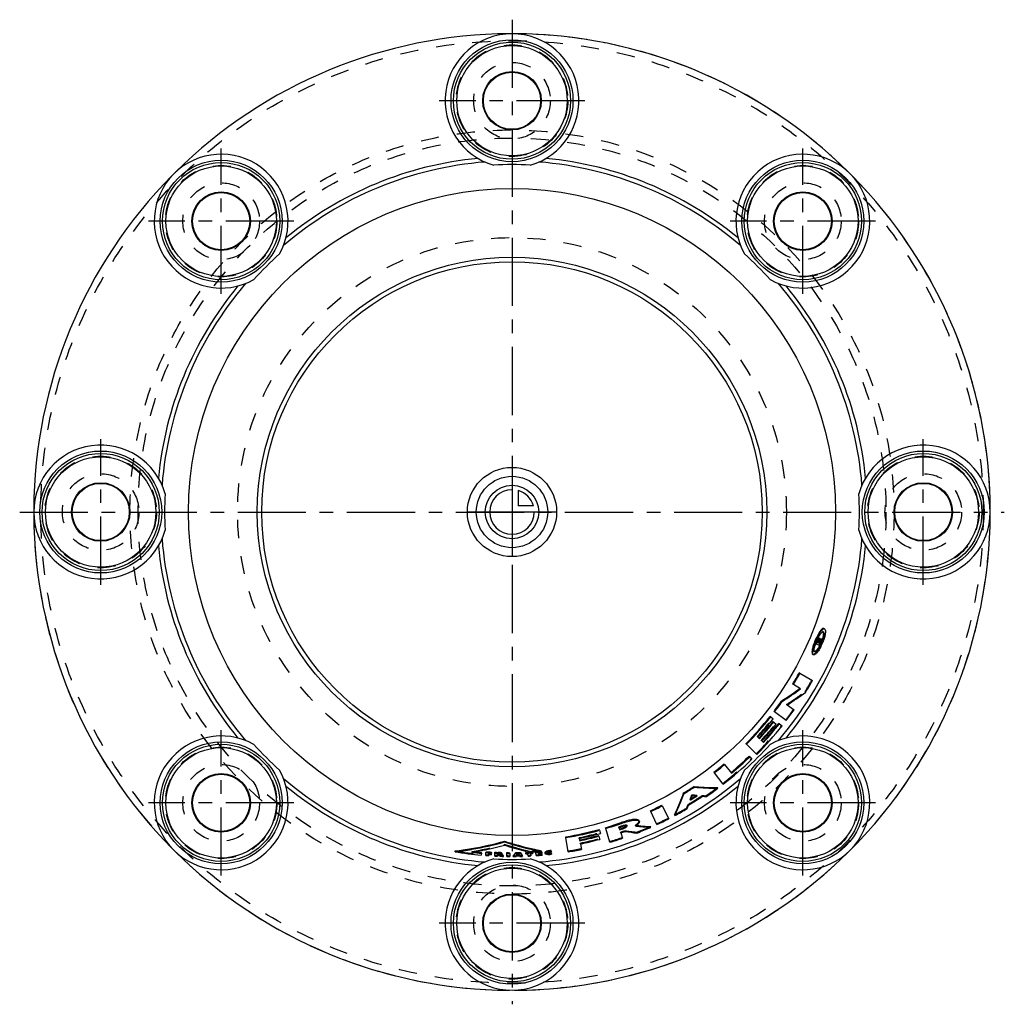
# Model space of a CAD drawing. Header units: millimetres. Extents: x 323 to 677, y 323 to 677.
import ezdxf

# ---------------------------------------------------------------- set-up
doc = ezdxf.new("R2010")
doc.units = ezdxf.units.MM
doc.header["$LTSCALE"] = 65.185185
doc.linetypes.add('CENTER', pattern=[0.6, 0.375, -0.075, 0.075, -0.075])
doc.linetypes.add('HIDDEN', pattern=[0.2, 0.1, -0.1])
for name, color, linetype in [('KOERPER', 7, 'CONTINUOUS'), ('KONST.EL_MIT_GEO', 7, 'CONTINUOUS'), ('KURVEN', 7, 'CONTINUOUS'), ('L1', 7, 'CONTINUOUS')]:
    doc.layers.add(name, color=color, linetype=linetype)

msp = doc.modelspace()

# ---------------------------------------------------------------- linework, layer by layer
at = {"layer": 'KOERPER', "color": 8, "linetype": 'HIDDEN'}
for p, q in [((611.65, 457.04), (611.38, 457.14)), ((612.06, 458.13), (611.79, 458.23)), ((609.59, 453.26), (609.32, 453.37)), ((609.74, 453.61), (609.56, 453.69)), ((610.16, 453.86), (609.71, 454.05)), ((610.13, 453.03), (609.86, 453.14)), ((610.28, 453.39), (610.1, 453.46)), ((610.34, 454.24), (610.24, 454.2)), ((610.51, 454.09), (610.24, 454.2)), ((610.46, 454.58), (610.28, 454.65)), ((610.38, 454.25), (610.34, 454.24)), ((610.51, 454.3), (610.38, 454.25)), ((611.02, 453.64), (610.75, 453.75)), ((608.12, 448.81), (607.86, 448.93)), ((608.62, 449.87), (608.36, 449.99)), ((605.33, 435.46), (605.09, 435.61)), ((598.73, 430.79), (598.49, 430.95)), ((588.14, 419.26), (587.93, 419.46)), ((589.62, 417.91), (589.41, 418.11)), ((564.05, 396.72), (563.9, 396.96)), ((564.66, 398.33), (564.5, 398.58)), ((566.38, 398.2), (566.22, 398.44)), ((568.32, 398.07), (568.16, 398.31)), ((569.7, 398.01), (569.54, 398.25)), ((562.82, 393.63), (562.67, 393.88)), ((563.34, 394.91), (563.19, 395.16)), ((538.37, 386.8), (538.28, 387.07)), ((539.02, 384.9), (538.92, 385.17)), ((539.6, 387.22), (539.5, 387.49)), ((540.55, 385.43), (540.45, 385.7)), ((544.41, 387.39), (544.31, 387.66)), ((544.71, 387.62), (544.31, 387.66)), ((544.82, 384.88), (544.71, 385.15)), ((524.12, 382.93), (524.06, 383.21)), ((485.66, 377.95), (485.69, 378.24)), ((491.61, 377.59), (491.63, 377.88)), ((497.26, 380.54), (497.27, 380.83)), ((501.26, 377.83), (501.17, 377.71)), ((503.08, 377.75), (502.99, 377.86)), ((506.56, 377.99), (506.54, 378.28)), ((509.57, 377.68), (509.55, 377.97)), ((510.69, 377.77), (510.68, 377.86)), ((512.84, 377.87), (512.82, 378.06)), ((524.53, 380.97), (524.47, 381.25)), ((491.58, 377.16), (491.6, 377.45)), ((492.56, 377.53), (492.57, 377.62)), ((494.78, 376.98), (494.79, 377.27)), ((494.79, 377.41), (494.81, 377.7)), ((495.07, 377.4), (495.08, 377.64)), ((495.12, 376.97), (495.13, 377.26)), ((495.89, 376.53), (495.9, 376.82)), ((496.01, 377.03), (496.01, 377.32)), ((496.13, 377.26), (496.01, 377.32)), ((496.17, 377.23), (496.13, 377.26)), ((496.33, 377.14), (496.17, 377.23)), ((501.44, 376.76), (501.57, 376.94)), ((501.44, 376.47), (501.44, 376.76)), ((501.57, 376.65), (501.57, 376.94)), ((501.74, 376.89), (501.74, 377.18)), ((502.06, 377.32), (502.05, 377.61)), ((502.19, 377.32), (502.19, 377.61)), ((502.5, 376.9), (502.49, 377.19)), ((502.67, 376.67), (502.66, 376.96)), ((502.66, 376.96), (502.79, 376.78)), ((502.79, 376.49), (502.79, 376.78)), ((505.71, 377.44), (505.69, 377.73)), ((506.66, 377.48), (506.65, 377.77)), ((509.61, 377.25), (509.58, 377.54)), ((510.72, 377.34), (510.71, 377.45)), ((511.92, 377.48), (511.9, 377.68)), ((512.87, 377.58), (512.85, 377.77))]:
    msp.add_line(p, q, dxfattribs=at)
at = {"layer": 'KOERPER', "color": 7, "linetype": 'Continuous'}
for p, q in [((609.1, 452.62), (608.84, 452.74)), ((609.56, 453.69), (609.29, 453.8)), ((610.1, 453.46), (609.83, 453.58)), ((610.28, 454.65), (610.01, 454.76)), ((611.33, 454.38), (611.06, 454.49)), ((603.26, 442.15), (603, 442.29)), ((600.92, 438.16), (600.67, 438.31)), ((596.92, 432.05), (596.68, 432.22)), ((594.19, 428.32), (593.96, 428.5)), ((592.77, 426.5), (592.55, 426.68)), ((593.85, 424.64), (593.63, 424.83)), ((595.91, 424.01), (595.68, 424.19)), ((584.09, 416.71), (583.89, 416.91)), ((576.17, 409.4), (575.98, 409.63)), ((585.24, 412.21), (585.04, 412.42)), ((572.57, 406.5), (572.4, 406.73)), ((561.71, 399), (561.56, 399.25)), ((565.31, 401.29), (565.15, 401.53)), ((573.83, 400.95), (573.66, 401.18)), ((549.76, 392.61), (549.63, 392.87)), ((553.91, 394.63), (553.78, 394.89)), ((539.21, 388.32), (539.11, 388.6)), ((558.4, 391.14), (558.27, 391.4)), ((531.37, 385.87), (531.3, 386.15)), ((533.59, 386.51), (533.51, 386.79)), ((539.87, 386.43), (539.77, 386.71)), ((549.73, 386.92), (549.62, 387.18)), ((497.29, 381.67), (497.29, 381.96)), ((519.34, 383.23), (519.3, 383.52)), ((531.15, 383.74), (531.07, 384.02)), ((479.58, 378.16), (479.63, 378.45)), ((489.04, 377.6), (489.07, 377.89)), ((490.67, 377.89), (490.69, 378.18)), ((492.66, 377.76), (492.67, 378.05)), ((493.85, 377.69), (493.86, 377.98)), ((495.08, 377.64), (495.09, 377.93)), ((498.18, 377.55), (498.18, 377.84)), ((499.26, 377.54), (499.26, 377.83)), ((501.26, 377.54), (501.26, 377.83)), ((503, 377.57), (502.99, 377.86)), ((504.93, 377.64), (504.92, 377.93)), ((507.41, 377.76), (507.39, 378.05)), ((508.6, 377.84), (508.58, 378.13)), ((510.47, 378.26), (510.45, 378.55)), ((510.67, 378), (510.64, 378.29)), ((511.9, 377.68), (511.87, 377.96)), ((512.85, 377.77), (512.84, 377.87)), ((514.08, 378.34), (514.04, 378.62)), ((514.17, 377.54), (514.13, 377.83)), ((492.55, 377.33), (492.56, 377.53)), ((495.07, 377.21), (495.07, 377.4)), ((496.49, 377.05), (496.33, 377.14)), ((496.96, 376.79), (496.49, 377.05)), ((496.95, 376.5), (496.96, 376.79)), ((500.55, 376.87), (500.46, 376.75)), ((500.46, 376.46), (500.46, 376.75)), ((503.59, 377.04), (503.57, 377.07)), ((503.76, 376.81), (503.59, 377.04)), ((503.77, 376.52), (503.76, 376.81)), ((510.7, 377.57), (510.69, 377.77)), ((510.74, 377.17), (510.72, 377.34))]:
    msp.add_line(p, q, dxfattribs=at)
msp.add_circle((500, 500), 116, dxfattribs=at)
for centre, radius, start, end in [((500, 647.5), 24, 285.7711, 254.2289), ((395.7, 604.3), 24, 330.7711, 299.2289), ((500, 500), 125.86, 94.369, 130.631), ((500, 500), 127.41, 95.4896, 129.5104), ((500, 500), 125.86, 49.369, 85.631), ((500, 500), 127.41, 50.4896, 84.5104), ((604.3, 604.3), 24, 240.7711, 209.2289), ((500, 500), 124.57, 86.9985, 93.0015), ((500, 500), 124.57, 131.9985, 138.0015), ((500, 500), 124.57, 41.9985, 48.0015), ((500, 500), 127.41, 140.4896, 174.5104), ((500, 500), 125.86, 139.369, 175.631), ((500, 500), 125.86, 4.369, 40.631), ((500, 500), 127.41, 5.4896, 39.5104), ((352.5, 500), 24, 15.7711, 344.2289), ((647.5, 500), 24, 195.7711, 164.2289), ((500, 500), 124.57, 176.9985, 183.0015), ((500, 500), 124.57, 356.9985, 3.0015), ((500, 500), 127.41, 185.4896, 219.5104), ((500, 500), 125.86, 184.369, 220.631), ((500, 500), 125.86, 319.369, 355.631), ((500, 500), 127.41, 320.4896, 354.5104), ((614.23, 454.65), 4.56, 138.5648, 139.3458), ((613.9, 454.95), 4.11, 137.0454, 138.5776), ((500, 500), 119.24, 336.9007, 337.0871), ((608.63, 454.08), 1.3, 337.1061, 340.1419), ((599.72, 457.73), 12.01, 330.0827, 331.9331), ((572.84, 563.84), 115.83, 288.9795, 289.2666), ((598.55, 458.35), 13.33, 335.3804, 337.1708), ((598.57, 458.34), 13.31, 337.1781, 338.9196), ((600.01, 457.88), 11.79, 342.8344, 344.195), ((500, 500), 118.07, 328.502, 330.7387), ((535.31, 527.32), 113.17, 302.8342, 306.4092), ((534.56, 528.35), 114.45, 306.4058, 306.8507), ((500, 500), 118.07, 322.7299, 324.9666), ((500, 500), 118.07, 315.2744, 321.6116), ((500, 500), 120.07, 317.5111, 321.2388), ((500, 500), 122.07, 317.5111, 321.6116), ((395.7, 395.7), 24, 60.7711, 29.2289), ((604.3, 395.7), 24, 150.7711, 119.2289), ((500, 500), 124.57, 221.9985, 228.0015), ((500, 500), 124.57, 311.9985, 318.0015), ((500, 500), 118.07, 307.8189, 310.0555), ((500, 500), 122.07, 310.0555, 314.1561), ((500, 500), 125.86, 229.369, 265.631), ((500, 500), 125.86, 274.369, 310.631), ((500, 500), 127.41, 230.4896, 264.5104), ((500, 500), 127.41, 275.4896, 309.5104), ((458.21, 437.96), 110.36, 335.5388, 339.4632), ((500, 500), 118.07, 301.4228, 303.4908), ((573.94, 512.23), 111.05, 265.4624, 269.3627), ((573.97, 514.2), 113.02, 269.3569, 269.8409), ((500, 500), 121.24, 302.0231, 302.8904), ((500, 500), 118.07, 294.858, 297.0947), ((455.78, 439.03), 113.02, 335.0726, 335.5567), ((500, 500), 118.07, 286.4892, 289.3447), ((500, 500), 118.07, 279.4065, 285.3709), ((500, 500), 120.07, 288.7259, 289.3447), ((537.76, 392.46), 6.09, 289.3486, 291.3908), ((557.11, 499.35), 112.42, 263.6661, 264.0624), ((557.2, 500.21), 113.28, 264.0638, 265.5617), ((557.27, 501.16), 114.23, 265.5605, 266.1572), ((466.1, 492.89), 115.23, 279.6645, 285.7082), ((532.47, 490.74), 114.32, 252.0821, 253.5018), ((500, 500), 120.07, 281.6431, 284.9981), ((465.56, 495.79), 118.18, 276.8357, 279.684), ((500, 500), 122.6, 263.7569, 264.8844), ((500, 500), 122.17, 265.63, 266.5619), ((500, 500), 122.17, 267.1211, 267.6989), ((494.87, 372.29), 5.64, 85.8431, 87.6986), ((500, 500), 122.17, 269.1465, 269.6536), ((533.01, 492.67), 116.33, 253.515, 258.2236), ((500, 500), 122.17, 270.5886, 271.4027), ((500, 500), 122.17, 272.3091, 273.0492), ((533.29, 493.95), 117.64, 258.2191, 258.8053), ((500, 500), 122.17, 274.9167, 274.9968), ((514.44, 371.32), 7.31, 93.1128, 96.5681), ((500, 352.5), 24, 105.7711, 74.2289), ((500, 500), 124.57, 266.9985, 273.0015), ((400.51, 451.4), 124.75, 323.3155, 323.7951), ((607.07, 453.4), 128.6, 216.0372, 216.4118), ((513.32, 381.1), 3.37, 274.2413, 276.3333), ((513.32, 381.15), 3.42, 276.2897, 280.188)]:
    msp.add_arc(centre, radius, start, end, dxfattribs=at)
at = {"layer": 'KOERPER', "color": 8, "linetype": 'HIDDEN'}
for centre, radius, start, end in [((500, 500), 118.66, 336.5279, 337.087), ((613.49, 452.03), 4.56, 155.1705, 157.083), ((500, 500), 118.85, 336.9007, 337.0871), ((613.31, 452.12), 4.35, 151.4868, 155.2211), ((500, 500), 119.44, 336.9007, 337.087), ((573.28, 563.3), 115.78, 288.4978, 288.8849), ((500, 500), 120.02, 336.5279, 336.9007), ((598.85, 458.2), 12.99, 331.9245, 333.6805), ((598.47, 458.39), 13.42, 333.6747, 335.3859), ((500, 500), 120.02, 337.335, 337.7168), ((598.46, 458.38), 13.43, 338.9163, 339.2836), ((598.52, 458.36), 13.36, 339.282, 340.6407), ((599.02, 458.19), 12.83, 340.6287, 342.83), ((500, 500), 123.25, 328.502, 330.7387), ((535.46, 527.28), 115.11, 303.1967, 307.2171), ((500, 500), 123.25, 322.7299, 324.9666), ((500, 500), 119.24, 317.5111, 321.6116), ((500, 500), 121.24, 317.5111, 321.2388), ((500, 500), 123.25, 315.2744, 321.6116), ((500, 500), 123.25, 307.8189, 314.1561), ((500, 500), 123.25, 304.3488, 306.7005), ((500, 500), 122.42, 301.0795, 303.834), ((460.18, 436.53), 111.01, 339.1169, 340.0077), ((500, 500), 121.24, 301.8063, 302.0231), ((574.36, 509.16), 111.01, 264.9059, 265.7967), ((500, 500), 121.24, 302.8904, 303.1073), ((574.49, 511.04), 112.91, 266.7885, 267.4893), ((500, 500), 123.25, 298.213, 300.5648), ((458.42, 437.22), 112.91, 337.4242, 338.125), ((500, 500), 123.25, 294.858, 297.0947), ((500, 500), 119.24, 281.6431, 285.3709), ((500, 500), 119.24, 288.7259, 289.3447), ((500, 500), 121.24, 288.7259, 289.4901), ((557.19, 497.99), 113.52, 261.5237, 263.6922), ((500, 500), 123.25, 291.2718, 293.7397), ((500, 500), 121.24, 281.6431, 284.9981), ((500, 500), 123.25, 286.4892, 288.7259), ((500, 500), 123.25, 260.4857, 264.8844), ((465.94, 493.46), 116.91, 279.727, 285.542), ((500, 500), 122.6, 263.2996, 263.7569), ((500, 500), 122.41, 266.0773, 266.5619), ((532.51, 490.8), 115.48, 252.2311, 253.649), ((532.89, 492.14), 116.87, 253.6531, 256.9682), ((500, 500), 122.17, 273.0492, 273.4684), ((500, 500), 121.9, 273.0755, 274.9167), ((500, 500), 122.41, 273.1124, 273.4684), ((500, 500), 122.17, 274.0276, 274.9167), ((500, 500), 122.41, 274.4749, 274.9968), ((500, 500), 122.6, 274.4749, 274.9968), ((500, 500), 123.25, 279.4065, 281.6431), ((500, 500), 123.25, 265.63, 266.0773), ((500, 500), 122.84, 266.0773, 266.5247), ((500, 500), 122.6, 266.0773, 266.5247), ((500, 500), 123.25, 267.1211, 267.5684), ((500, 500), 122.84, 267.5684, 267.7287), ((500, 500), 122.6, 267.5684, 267.6989), ((500, 500), 122.41, 267.5684, 267.6989), ((552.16, 476.31), 114.3, 240.0677, 240.5112), ((500, 500), 123.25, 268.0938, 268.5873), ((500, 500), 123.25, 269.1465, 269.6536), ((500, 500), 123.25, 270.2127, 270.6675), ((500, 500), 123.07, 270.729, 271.2394), ((400.94, 450.58), 124.69, 323.9372, 324.1839), ((500, 500), 122.84, 270.811, 271.1636), ((500, 500), 122.41, 270.9614, 271.0248), ((606.69, 452.55), 128.59, 215.6458, 215.8786), ((500, 500), 123.25, 271.2962, 271.7499), ((500, 500), 122.41, 272.3091, 272.6651), ((500, 500), 123.25, 272.6651, 273.1124), ((500, 500), 123.25, 274.0276, 274.9968), ((500, 500), 122.84, 274.4749, 274.9968), ((500, 500), 123.01, 274.4749, 274.9968)]:
    msp.add_arc(centre, radius, start, end, dxfattribs=at)
for points, knots in [([(607.86, 448.93), (608.05, 448.84), (608.49, 449.06), (608.92, 449.45), (609.56, 450.18), (610.32, 451.38), (611.13, 453.03), (611.75, 454.77), (612.08, 456.15), (612.16, 457.11), (612.14, 457.7), (611.99, 458.16), (611.79, 458.23)], [0, 0, 0, 0, 0.058811, 0.107457, 0.169036, 0.323012, 0.500001, 0.676982, 0.830956, 0.892536, 0.941186, 1, 1, 1, 1]), ([(608.36, 449.99), (608.21, 450.06), (608.12, 450.41), (608.13, 450.85), (608.23, 451.58), (608.52, 452.62), (609.01, 453.93), (609.61, 455.19), (610.15, 456.12), (610.6, 456.7), (610.91, 457.02), (611.23, 457.2), (611.38, 457.14)], [0, 0, 0, 0, 0.058816, 0.107162, 0.168499, 0.322412, 0.499975, 0.677569, 0.831496, 0.892844, 0.941193, 1, 1, 1, 1]), ([(609.47, 453.73), (609.51, 453.81), (609.57, 453.92), (609.65, 454.02), (609.7, 454.05), (609.71, 454.05)], [0, 0, 0, 0, 0.656302, 0.878862, 1, 1, 1, 1]), ([(609.68, 454.52), (609.67, 454.49), (609.59, 454.39), (609.53, 454.28), (609.48, 454.2)], [0, 0, 0, 0, 0.227805, 1, 1, 1, 1]), ([(610.24, 454.2), (610.26, 454.31), (610.28, 454.46), (610.24, 454.66), (610.19, 454.69)], [0, 0, 0, 0, 0.65838, 1, 1, 1, 1]), ([(544.31, 387.66), (544.52, 387.82), (544.89, 388.12), (545.38, 388.61), (545.64, 389.11), (545.55, 389.35)], [0, 0, 0, 0, 0.363131, 0.650818, 1, 1, 1, 1]), ([(539.5, 387.49), (539.86, 387.62), (540.38, 387.74), (540.93, 387.8), (541.16, 387.72), (541.18, 387.66)], [0, 0, 0, 0, 0.661483, 0.883778, 1, 1, 1, 1]), ([(541.18, 387.66), (541.2, 387.62), (541.18, 387.55), (541.15, 387.5), (541.14, 387.49)], [0, 0, 0, 0, 0.688829, 1, 1, 1, 1]), ([(512.82, 378.06), (512.82, 378.11), (513, 378.22), (513.38, 378.33), (513.79, 378.38), (514.07, 378.37)], [0, 0, 0, 0, 0.123512, 0.370191, 1, 1, 1, 1]), ([(512.86, 377.84), (512.85, 377.84), (512.85, 377.85), (512.84, 377.86), (512.84, 377.87)], [0, 0, 0, 0, 0.520212, 1, 1, 1, 1]), ([(512.87, 377.82), (512.87, 377.82), (512.86, 377.83), (512.86, 377.84), (512.86, 377.84)], [0, 0, 0, 0, 0.522639, 1, 1, 1, 1]), ([(495.47, 377.56), (495.44, 377.52), (495.29, 377.5), (495.16, 377.49), (495.08, 377.5)], [0, 0, 0, 0, 0.37593, 1, 1, 1, 1]), ([(495.09, 377.69), (495.18, 377.69), (495.29, 377.67), (495.48, 377.63), (495.48, 377.58)], [0, 0, 0, 0, 0.664939, 1, 1, 1, 1]), ([(495.48, 377.58), (495.48, 377.58), (495.48, 377.57), (495.47, 377.56), (495.47, 377.56)], [0, 0, 0, 0, 0.469455, 1, 1, 1, 1]), ([(496.01, 377.32), (496.12, 377.34), (496.27, 377.37), (496.43, 377.5), (496.43, 377.55)], [0, 0, 0, 0, 0.654899, 1, 1, 1, 1]), ([(511.89, 377.77), (511.9, 377.68), (512.21, 377.53), (512.69, 377.48), (513.4, 377.48), (513.9, 377.54), (514.16, 377.58)], [0, 0, 0, 0, 0.118839, 0.350998, 0.663304, 1, 1, 1, 1])]:
    msp.add_open_spline(points, degree=3, knots=knots, dxfattribs=at)
at = {"layer": 'KOERPER', "color": 7, "linetype": 'Continuous'}
for points, knots in [([(610.33, 457.04), (609.92, 456.44), (609.19, 455.08), (608.59, 453.67), (608.31, 452.9)], [0, 0, 0, 0, 0.471663, 1, 1, 1, 1]), ([(610.77, 457.62), (610.74, 457.58), (610.58, 457.39), (610.44, 457.19), (610.33, 457.04)], [0, 0, 0, 0, 0.230576, 1, 1, 1, 1]), ([(611.79, 458.23), (611.67, 458.28), (611.28, 458.16), (611.04, 457.91), (610.89, 457.75)], [0, 0, 0, 0, 0.381839, 1, 1, 1, 1]), ([(611.63, 455.98), (611.61, 455.88), (611.56, 455.44), (611.45, 455), (611.36, 454.67)], [0, 0, 0, 0, 0.223835, 1, 1, 1, 1]), ([(611.5, 457.05), (611.58, 456.93), (611.66, 456.56), (611.65, 456.2), (611.63, 455.98)], [0, 0, 0, 0, 0.392812, 1, 1, 1, 1]), ([(608.31, 452.9), (608.13, 452.4), (607.83, 451.48), (607.63, 450.53), (607.59, 450.1)], [0, 0, 0, 0, 0.553495, 1, 1, 1, 1]), ([(609.92, 454.75), (609.91, 454.74), (609.84, 454.7), (609.79, 454.65), (609.75, 454.6)], [0, 0, 0, 0, 0.197909, 1, 1, 1, 1]), ([(609.92, 453.9), (609.92, 453.88), (609.91, 453.79), (609.88, 453.71), (609.86, 453.64)], [0, 0, 0, 0, 0.196377, 1, 1, 1, 1]), ([(607.59, 450.1), (607.57, 449.84), (607.54, 449.44), (607.72, 449), (607.86, 448.93)], [0, 0, 0, 0, 0.628379, 1, 1, 1, 1]), ([(609.74, 451.12), (609.54, 450.83), (609.2, 450.39), (608.72, 450), (608.51, 449.97)], [0, 0, 0, 0, 0.625605, 1, 1, 1, 1]), ([(610.12, 451.74), (610.09, 451.69), (609.97, 451.48), (609.84, 451.27), (609.74, 451.12)], [0, 0, 0, 0, 0.259642, 1, 1, 1, 1]), ([(545.26, 389.62), (544.97, 389.76), (544.13, 389.8), (542.73, 389.63), (540.99, 389.21), (539.75, 388.82), (539.11, 388.6)], [0, 0, 0, 0, 0.151712, 0.383209, 0.67555, 1, 1, 1, 1]), ([(545.55, 389.35), (545.53, 389.38), (545.47, 389.49), (545.35, 389.58), (545.26, 389.62)], [0, 0, 0, 0, 0.22783, 1, 1, 1, 1]), ([(540.84, 387.21), (540.78, 387.18), (540.51, 387.01), (540.21, 386.87), (539.98, 386.78)], [0, 0, 0, 0, 0.219646, 1, 1, 1, 1]), ([(541.14, 387.49), (541.12, 387.46), (541.04, 387.36), (540.93, 387.28), (540.84, 387.21)], [0, 0, 0, 0, 0.198816, 1, 1, 1, 1]), ([(496.06, 377.79), (496, 377.81), (495.74, 377.87), (495.48, 377.9), (495.28, 377.92)], [0, 0, 0, 0, 0.220701, 1, 1, 1, 1]), ([(512.41, 378.34), (512.27, 378.29), (512.08, 378.23), (511.86, 378.04), (511.87, 377.96)], [0, 0, 0, 0, 0.653595, 1, 1, 1, 1]), ([(512.96, 378.48), (512.91, 378.47), (512.72, 378.43), (512.54, 378.39), (512.41, 378.34)], [0, 0, 0, 0, 0.267508, 1, 1, 1, 1]), ([(513.57, 377.74), (513.43, 377.73), (513.2, 377.73), (512.94, 377.77), (512.87, 377.82)], [0, 0, 0, 0, 0.615562, 1, 1, 1, 1]), ([(496.43, 377.55), (496.43, 377.6), (496.29, 377.73), (496.15, 377.76), (496.06, 377.79)], [0, 0, 0, 0, 0.345214, 1, 1, 1, 1])]:
    msp.add_open_spline(points, degree=3, knots=knots, dxfattribs=at)
at = {"layer": 'KOERPER', "color": 8, "linetype": 'HIDDEN'}
for points in [[(611.38, 457.14), (611.43, 457.12), (611.47, 457.09), (611.5, 457.05)], [(609.89, 453.97), (609.92, 453.96), (609.92, 453.93), (609.92, 453.9)], [(608.51, 449.97), (608.46, 449.96), (608.4, 449.97), (608.36, 449.99)]]:
    msp.add_open_spline(points, degree=3, dxfattribs=at)
at = {"layer": 'KOERPER', "color": 7, "linetype": 'Continuous'}
for points in [[(609.75, 454.6), (609.73, 454.57), (609.7, 454.54), (609.68, 454.52)], [(610.01, 454.76), (609.98, 454.77), (609.95, 454.76), (609.92, 454.75)], [(513.6, 378.59), (513.39, 378.56), (513.17, 378.53), (512.96, 378.48)], [(514.13, 377.83), (514.06, 377.81), (513.99, 377.8), (513.92, 377.79)]]:
    msp.add_open_spline(points, degree=3, dxfattribs=at)
at = {"layer": 'KONST.EL_MIT_GEO', "color": 2, "linetype": 'CENTER'}
for p, q in [((526.1, 647.5), (473.9, 647.5)), ((395.7, 578.2), (395.7, 630.4)), ((604.3, 578.2), (604.3, 630.4)), ((421.8, 604.3), (369.6, 604.3)), ((630.4, 604.3), (578.2, 604.3)), ((352.5, 473.9), (352.5, 526.1)), ((647.5, 473.9), (647.5, 526.1)), ((395.7, 369.6), (395.7, 421.8)), ((604.3, 369.6), (604.3, 421.8)), ((421.8, 395.7), (369.6, 395.7)), ((630.4, 395.7), (578.2, 395.7)), ((526.1, 352.5), (473.9, 352.5))]:
    msp.add_line(p, q, dxfattribs=at)
at = {"layer": 'KONST.EL_MIT_GEO', "color": 7, "linetype": 'Continuous'}
for p, q in [((610.36, 452.08), (609.1, 452.62)), ((609.59, 453.26), (609.95, 453.1)), ((610.16, 453.86), (609.98, 453.93)), ((610.13, 453.03), (610.67, 452.8)), ((610.28, 454.65), (610.46, 454.58)), ((610.32, 453.4), (610.28, 453.39)), ((610.51, 454.09), (610.69, 454.16)), ((610.69, 454.16), (610.78, 454.19)), ((610.78, 454.19), (610.83, 454.2)), ((610.83, 454.2), (610.96, 454.25)), ((603.26, 442.15), (607.77, 439.62)), ((603.45, 436.61), (600.92, 438.16)), ((598.73, 430.79), (601.15, 429.08)), ((598.31, 425.19), (594.19, 428.32)), ((592.77, 426.5), (593.69, 425.77)), ((593.85, 424.64), (594.77, 423.91)), ((595.91, 424.01), (596.83, 423.29)), ((587.77, 413.07), (584.09, 416.71)), ((588.14, 419.26), (588.76, 418.7)), ((589.62, 417.91), (590.23, 417.35)), ((585.24, 412.21), (586.06, 411.37)), ((575.75, 402.41), (572.57, 406.5)), ((576.17, 409.4), (578.75, 406.34)), ((564.66, 398.33), (564.59, 398.15)), ((565.04, 398.3), (564.66, 398.33)), ((551.93, 387.91), (549.76, 392.61)), ((553.91, 394.63), (556.27, 390.02)), ((531.37, 385.87), (531.68, 384.74)), ((535.06, 381.54), (533.59, 386.51)), ((538.37, 386.8), (538.64, 386.01)), ((539.02, 384.9), (539.66, 383)), ((520.19, 378.12), (519.34, 383.23)), ((524.12, 382.93), (524.29, 382.11)), ((531.15, 383.74), (531.45, 382.61)), ((485.49, 379.02), (485.59, 379.04)), ((490.59, 376.82), (490.67, 377.89)), ((505.1, 378.33), (505.03, 378.35)), ((505.51, 378.23), (505.1, 378.33)), ((508.68, 376.77), (508.6, 377.84)), ((510.67, 378), (510.69, 377.77)), ((514.08, 378.34), (514.11, 378.09)), ((524.53, 380.97), (524.93, 379.01)), ((489.04, 377.6), (488.98, 376.96)), ((491.58, 377.16), (491.55, 376.75)), ((491.61, 377.59), (491.59, 377.4)), ((492.55, 377.33), (492.54, 377.1)), ((492.66, 377.76), (492.64, 377.52)), ((493.8, 376.62), (493.85, 377.69)), ((494.78, 376.98), (494.76, 376.57)), ((494.79, 377.41), (494.79, 377.22)), ((495.21, 376.92), (495.12, 376.97)), ((495.55, 376.73), (495.46, 376.77)), ((496.42, 377.26), (496.43, 377.55)), ((496.43, 376.79), (496.53, 376.74)), ((498.16, 376.48), (498.18, 377.55)), ((499.26, 377.54), (499.25, 376.47)), ((500.99, 377.18), (501.17, 377.42)), ((501.17, 377.42), (501.26, 377.54)), ((501.57, 376.65), (501.44, 376.47)), ((501.78, 376.93), (501.74, 376.89)), ((501.85, 377.03), (501.78, 376.93)), ((502.06, 377.32), (502.03, 377.28)), ((502.19, 377.32), (502.06, 377.32)), ((502.21, 377.3), (502.19, 377.32)), ((502.23, 377.28), (502.21, 377.3)), ((502.3, 377.18), (502.23, 377.28)), ((502.43, 376.99), (502.3, 377.18)), ((502.5, 376.9), (502.43, 376.99)), ((502.79, 376.49), (502.67, 376.67)), ((503, 377.57), (503.08, 377.46)), ((503.34, 377.11), (503.43, 376.99)), ((504.94, 377.4), (504.93, 377.64)), ((505.74, 376.6), (505.71, 377.44)), ((506.66, 377.48), (506.71, 376.65)), ((507.41, 377.76), (507.42, 377.53)), ((509.57, 377.68), (509.59, 377.48)), ((509.61, 377.25), (509.62, 377.07)), ((510.7, 377.57), (510.72, 377.34)), ((510.74, 377.17), (510.76, 376.93)), ((511.92, 377.48), (511.9, 377.68)), ((512.85, 377.77), (512.87, 377.58)), ((514.17, 377.54), (514.2, 377.3))]:
    msp.add_line(p, q, dxfattribs=at)
at = {"layer": 'KONST.EL_MIT_GEO', "color": 8, "linetype": 'HIDDEN'}
for p, q in [((545.66, 389.08), (545.55, 389.35)), ((541.28, 387.39), (541.18, 387.66)), ((495.47, 377.29), (495.48, 377.58))]:
    msp.add_line(p, q, dxfattribs=at)
for centre, radius in [((500, 500), 169), ((500, 647.5), 20), ((500, 647.5), 13.75), ((500, 500), 137), ((500, 500), 134.11), ((395.7, 604.3), 20), ((604.3, 604.3), 20), ((395.7, 604.3), 13.75), ((604.3, 604.3), 13.75), ((500, 500), 98.41), ((352.5, 500), 20), ((647.5, 500), 20), ((352.5, 500), 13.75), ((647.5, 500), 13.75), ((395.7, 395.7), 20), ((604.3, 395.7), 20), ((395.7, 395.7), 13.75), ((604.3, 395.7), 13.75), ((500, 352.5), 20), ((500, 352.5), 13.75)]:
    msp.add_circle(centre, radius, dxfattribs=at)
at = {"layer": 'KONST.EL_MIT_GEO', "color": 7, "linetype": 'Continuous'}
for centre, radius in [((500, 647.5), 21.87), ((500, 647.5), 21), ((500, 647.5), 19.8), ((500, 647.5), 10.5), ((500, 647.5), 10.25), ((395.7, 604.3), 21.87), ((395.7, 604.3), 21), ((604.3, 604.3), 21.87), ((604.3, 604.3), 21), ((395.7, 604.3), 19.8), ((604.3, 604.3), 19.8), ((395.7, 604.3), 10.5), ((395.7, 604.3), 10.25), ((604.3, 604.3), 10.5), ((604.3, 604.3), 10.25), ((500, 500), 91.35), ((500, 500), 89.75), ((352.5, 500), 21.87), ((352.5, 500), 21), ((352.5, 500), 19.8), ((647.5, 500), 21.87), ((647.5, 500), 21), ((647.5, 500), 19.8), ((352.5, 500), 10.5), ((352.5, 500), 10.25), ((647.5, 500), 10.5), ((647.5, 500), 10.25), ((395.7, 395.7), 21.87), ((395.7, 395.7), 21), ((604.3, 395.7), 21.87), ((604.3, 395.7), 21), ((395.7, 395.7), 19.8), ((604.3, 395.7), 19.8), ((395.7, 395.7), 10.5), ((604.3, 395.7), 10.5), ((395.7, 395.7), 10.25), ((604.3, 395.7), 10.25), ((500, 352.5), 21.87), ((500, 352.5), 21), ((500, 352.5), 19.8), ((500, 352.5), 10.5), ((500, 352.5), 10.25)]:
    msp.add_circle(centre, radius, dxfattribs=at)
at = {"layer": 'KONST.EL_MIT_GEO', "color": 8, "linetype": 'HIDDEN'}
for start, end in [(179.6829, 90.3177), (134.6829, 135.3177)]:
    msp.add_arc((500, 500), 171.5, start, end, dxfattribs=at)
at = {"layer": 'KONST.EL_MIT_GEO', "color": 7, "linetype": 'Continuous'}
for centre, radius, start, end in [((500, 500), 171.5, 90.3177, 134.6829), ((500, 500), 171.5, 45.3176, 89.6829), ((500, 500), 171.5, 135.3177, 179.6829), ((500, 500), 171.5, 0.3176, 44.6829), ((500, 500), 171.5, 180.3176, 224.6829), ((500, 500), 171.5, 315.3177, 359.6829), ((614.53, 454.53), 4.59, 138.6224, 139.4199), ((630.3, 444.93), 23.1, 157.0647, 159.7), ((623.85, 447.6), 15.82, 159.3185, 161.1233), ((630.62, 444.79), 23.45, 155.7984, 157.0789), ((624.86, 447.22), 16.9, 157.8241, 159.3246), ((500, 500), 118.95, 336.5279, 337.087), ((625.26, 447.06), 17.33, 156.348, 157.8303), ((629.8, 445.17), 22.55, 154.0774, 155.8079), ((625.09, 447.13), 17.15, 155.7449, 156.3487), ((624.71, 447.31), 16.73, 154.85, 155.7468), ((623.97, 447.66), 15.91, 153.2676, 154.8566), ((613.7, 451.94), 4.5, 152.1737, 157.1201), ((500, 500), 119.14, 336.9006, 337.087), ((623.24, 448.02), 15.1, 152.8184, 153.2593), ((622.47, 448.42), 14.23, 151.5407, 152.8276), ((500, 500), 119.53, 336.9006, 337.087), ((608.89, 453.97), 1.31, 337.1057, 342.8846), ((500, 500), 119.73, 336.9006, 337.087), ((573.38, 563.26), 115.91, 288.5851, 288.7844), ((500, 500), 120.31, 336.5279, 336.9006), ((608.63, 454.46), 1.91, 348.9851, 351.6203), ((599.37, 457.95), 12.71, 331.3048, 334.2705), ((573.31, 563.45), 116.11, 288.7844, 288.9534), ((598.61, 458.31), 13.54, 334.2567, 336.1576), ((595.57, 459.59), 17.14, 333.5199, 335.3235), ((572.89, 563.93), 116.1, 289.144, 289.3352), ((598.3, 458.45), 13.88, 336.1499, 338.0283), ((500, 500), 120.31, 337.335, 337.7168), ((595.3, 459.72), 17.44, 335.3177, 338.8606), ((598.92, 458.21), 13.22, 337.9974, 341.8879), ((595.58, 459.62), 17.14, 338.8547, 340.6583), ((606.76, 451.68), 3.36, 310.9552, 313.2613), ((606.38, 452.09), 3.92, 313.2443, 314.8653), ((602.53, 455.38), 8.99, 322.5021, 325.1678), ((600.25, 457.47), 11.71, 330.1468, 331.2883), ((596.04, 459.36), 16.62, 333.0139, 333.5149), ((500, 500), 118.36, 328.502, 330.7386), ((500, 500), 123.54, 328.502, 330.7386), ((535.49, 527.09), 113.16, 302.877, 306.9108), ((535.17, 527.71), 115.91, 303.2528, 307.2538), ((500, 500), 118.36, 322.7299, 324.9666), ((500, 500), 123.54, 322.7299, 324.9666), ((500, 500), 118.36, 315.2744, 321.6116), ((500, 500), 119.53, 317.511, 321.6116), ((500, 500), 120.36, 317.511, 321.2388), ((500, 500), 121.53, 317.511, 321.2388), ((500, 500), 122.36, 317.511, 321.6116), ((500, 500), 123.54, 315.2744, 321.6116), ((500, 500), 123.54, 307.8189, 314.1561), ((500, 500), 122.36, 310.0555, 314.1561), ((500, 500), 118.36, 307.8189, 310.0555), ((457.25, 438.3), 111.6, 335.0007, 339.3782), ((500, 500), 118.36, 301.4228, 303.4908), ((573.97, 511.79), 110.83, 265.5201, 269.928), ((500, 500), 123.54, 304.3488, 306.7005), ((500, 500), 122.71, 301.0795, 303.834), ((500, 500), 121.53, 301.8063, 303.1073), ((460.09, 436.52), 111.33, 339.0511, 339.8421), ((574.42, 509.28), 111.38, 265.1704, 265.8623), ((574.53, 511.07), 113.17, 266.8537, 267.5539), ((500, 500), 118.36, 294.858, 297.0947), ((500, 500), 123.54, 298.213, 300.5648), ((458.37, 437.19), 113.17, 337.3596, 338.0599), ((500, 500), 123.54, 294.858, 297.0947), ((500, 500), 118.36, 279.4065, 285.3709), ((500, 500), 118.36, 286.4892, 289.3447), ((500, 500), 119.53, 288.7259, 289.3447), ((500, 500), 120.36, 288.7259, 289.3447), ((500, 500), 121.53, 288.7259, 289.4901), ((541.8, 380.95), 6.64, 105.0348, 109.3758), ((557.21, 498.01), 113.81, 261.5803, 263.7473), ((539.51, 394.15), 8.35, 305.9571, 306.4995), ((557.23, 500.24), 113.58, 263.5226, 266.2168), ((500, 500), 123.54, 291.2718, 293.7397), ((465.96, 493.45), 116.09, 279.733, 285.6542), ((532.68, 491.4), 115.29, 252.1239, 256.6247), ((500, 500), 119.53, 281.6431, 285.3709), ((500, 500), 120.36, 281.6431, 284.9981), ((500, 500), 121.53, 281.6431, 284.9981), ((500, 500), 123.54, 286.4892, 288.7259), ((500, 500), 171.5, 225.3176, 269.6829), ((465.55, 495.79), 118.47, 276.7993, 279.6863), ((500, 500), 123.54, 260.4857, 264.8845), ((465.71, 494.71), 118.45, 279.6973, 280.341), ((500, 500), 122.89, 263.2996, 264.8845), ((465.78, 494.34), 118.08, 280.341, 280.9855), ((465.85, 493.96), 117.69, 280.9855, 281.6311), ((466.18, 492.45), 116.15, 281.6217, 285.5219), ((500, 500), 122.46, 265.63, 266.562), ((532.72, 491.47), 116.46, 252.2741, 255.9582), ((500, 500), 171.5, 270.3177, 314.6829), ((533, 492.56), 117.59, 255.953, 256.2362), ((533.09, 492.91), 117.95, 256.477, 257.0004), ((533.15, 493.3), 117.25, 256.6131, 258.1004), ((500, 500), 122.19, 273.0755, 274.9167), ((500, 500), 122.46, 274.0276, 274.9968), ((533.29, 493.92), 117.88, 258.0997, 258.8416), ((513.37, 375.32), 2.89, 108.3172, 110.2747), ((514.51, 370.62), 7.72, 94.2549, 98.3009), ((514.44, 371.47), 6.87, 93.0721, 94.2342), ((514.03, 375.85), 2.23, 88.0757, 89.8639), ((500, 500), 123.54, 279.4065, 281.6431), ((500, 500), 123.54, 265.63, 266.0773), ((500, 500), 123.13, 266.0773, 266.5247), ((500, 500), 122.89, 266.0773, 266.5247), ((500, 500), 122.7, 266.0773, 266.562), ((500, 500), 123.54, 267.1211, 267.5685), ((500, 500), 122.46, 267.1211, 267.6989), ((500, 500), 123.13, 267.5685, 267.7287), ((500, 500), 122.7, 267.5685, 267.6989), ((500, 500), 122.89, 267.5685, 267.6989), ((494.86, 372.01), 5.63, 85.2755, 87.6991), ((552.16, 476.25), 114.5, 240.1724, 240.3201), ((494.89, 372.34), 5.3, 82.946, 85.298), ((552.26, 476.43), 114.7, 240.3694, 240.5663), ((500, 500), 123.54, 268.0938, 268.5874), ((495.67, 378.71), 1.71, 281.3569, 284.2616), ((552.31, 476.62), 114.4, 240.5158, 240.7578), ((495.75, 378.39), 1.39, 284.27, 286.9189), ((552.45, 476.86), 114.68, 240.8182, 241.0599), ((500, 500), 123.54, 269.1465, 269.6536), ((500, 500), 122.46, 269.1465, 269.6536), ((400.35, 451.4), 125.05, 323.1824, 323.593), ((500, 500), 123.54, 270.2127, 270.6675), ((500, 500), 122.46, 270.5886, 271.4027), ((500, 500), 123.36, 270.729, 271.2394), ((500, 500), 123.13, 270.8111, 271.1637), ((400.91, 450.49), 124.84, 323.9546, 324.0936), ((500, 500), 123.54, 271.2962, 271.7499), ((607.05, 453.27), 128.67, 216.1006, 216.2945), ((607.32, 453.47), 129, 216.3592, 216.6174), ((500, 500), 122.46, 272.3091, 273.4684), ((500, 500), 122.7, 272.3091, 272.6651), ((500, 500), 123.54, 272.6651, 273.1124), ((500, 500), 122.7, 273.1124, 273.4684), ((500, 500), 123.54, 274.0276, 274.9968), ((500, 500), 122.7, 274.4749, 274.9968), ((500, 500), 122.89, 274.4749, 274.9968), ((500, 500), 123.13, 274.4749, 274.9968), ((500, 500), 123.3, 274.4749, 274.9968), ((513.03, 382.6), 5.41, 268.2898, 270.8823), ((513.01, 383.93), 6.74, 270.9007, 275.4227), ((513, 384.13), 6.94, 275.3346, 278.7875), ((513.1, 383.48), 6.28, 278.8036, 280.0971)]:
    msp.add_arc(centre, radius, start, end, dxfattribs=at)
for points, knots in [([(609.52, 455.02), (609.59, 455.17), (609.86, 455.7), (610.15, 456.23), (610.39, 456.6)], [0, 0, 0, 0, 0.264558, 1, 1, 1, 1]), ([(609.96, 455.2), (609.99, 455.26), (610.12, 455.49), (610.25, 455.71), (610.36, 455.88)], [0, 0, 0, 0, 0.260571, 1, 1, 1, 1]), ([(610.36, 455.88), (610.57, 456.21), (610.86, 456.66), (611.46, 457.11), (611.65, 457.04)], [0, 0, 0, 0, 0.662005, 1, 1, 1, 1]), ([(610.39, 456.6), (610.44, 456.69), (610.65, 457), (610.87, 457.31), (611.04, 457.52)], [0, 0, 0, 0, 0.275201, 1, 1, 1, 1]), ([(611.09, 457.56), (611.25, 457.75), (611.5, 458.03), (611.93, 458.18), (612.06, 458.13)], [0, 0, 0, 0, 0.624759, 1, 1, 1, 1]), ([(611.65, 457.04), (611.74, 457), (611.89, 456.77), (611.95, 456.04), (611.84, 455.4), (611.72, 454.92)], [0, 0, 0, 0, 0.131067, 0.338666, 1, 1, 1, 1]), ([(612.28, 455.86), (612.25, 455.7), (612.11, 455.06), (611.92, 454.42), (611.75, 453.94)], [0, 0, 0, 0, 0.232944, 1, 1, 1, 1]), ([(612.06, 458.13), (612.21, 458.08), (612.43, 457.65), (612.43, 457.25), (612.42, 456.99)], [0, 0, 0, 0, 0.370974, 1, 1, 1, 1]), ([(612.42, 456.99), (612.42, 456.91), (612.4, 456.53), (612.34, 456.15), (612.28, 455.86)], [0, 0, 0, 0, 0.223754, 1, 1, 1, 1]), ([(608.05, 451.08), (608.09, 451.23), (608.25, 451.85), (608.46, 452.47), (608.63, 452.94)], [0, 0, 0, 0, 0.232504, 1, 1, 1, 1]), ([(608.48, 451.26), (608.5, 451.37), (608.6, 451.87), (608.75, 452.35), (608.88, 452.72)], [0, 0, 0, 0, 0.226777, 1, 1, 1, 1]), ([(609.73, 454.04), (609.75, 454.08), (609.82, 454.21), (609.9, 454.33), (609.96, 454.42)], [0, 0, 0, 0, 0.272486, 1, 1, 1, 1]), ([(609.83, 453.78), (609.84, 453.8), (609.88, 453.86), (609.92, 453.92), (609.96, 453.93)], [0, 0, 0, 0, 0.334878, 1, 1, 1, 1]), ([(610.09, 454.57), (610.1, 454.58), (610.15, 454.62), (610.2, 454.65), (610.24, 454.66)], [0, 0, 0, 0, 0.313682, 1, 1, 1, 1]), ([(610.16, 453.86), (610.19, 453.85), (610.18, 453.72), (610.16, 453.65), (610.15, 453.59)], [0, 0, 0, 0, 0.334923, 1, 1, 1, 1]), ([(610.24, 454.66), (610.25, 454.66), (610.26, 454.66), (610.27, 454.65), (610.28, 454.65)], [0, 0, 0, 0, 0.515911, 1, 1, 1, 1]), ([(610.46, 454.58), (610.5, 454.56), (610.55, 454.4), (610.53, 454.27), (610.52, 454.18)], [0, 0, 0, 0, 0.350105, 1, 1, 1, 1]), ([(611.72, 454.92), (611.71, 454.86), (611.64, 454.58), (611.55, 454.31), (611.49, 454.1)], [0, 0, 0, 0, 0.241474, 1, 1, 1, 1]), ([(608.12, 448.81), (607.95, 448.89), (607.78, 449.48), (607.85, 449.97), (607.9, 450.31)], [0, 0, 0, 0, 0.357617, 1, 1, 1, 1]), ([(607.9, 450.31), (607.91, 450.37), (607.95, 450.63), (608, 450.88), (608.05, 451.08)], [0, 0, 0, 0, 0.234091, 1, 1, 1, 1]), ([(608.97, 449.14), (608.82, 449.01), (608.58, 448.82), (608.23, 448.76), (608.12, 448.81)], [0, 0, 0, 0, 0.610588, 1, 1, 1, 1]), ([(608.62, 449.87), (608.47, 449.94), (608.34, 450.51), (608.42, 450.95), (608.48, 451.26)], [0, 0, 0, 0, 0.347683, 1, 1, 1, 1]), ([(610.4, 451.64), (610.11, 451.14), (609.68, 450.49), (609.04, 449.91), (608.72, 449.82), (608.62, 449.87)], [0, 0, 0, 0, 0.66488, 0.873895, 1, 1, 1, 1]), ([(609.66, 449.9), (609.62, 449.84), (609.46, 449.64), (609.28, 449.44), (609.15, 449.3)], [0, 0, 0, 0, 0.270661, 1, 1, 1, 1]), ([(610.85, 451.82), (610.77, 451.68), (610.49, 451.14), (610.17, 450.61), (609.91, 450.24)], [0, 0, 0, 0, 0.264175, 1, 1, 1, 1]), ([(539.21, 388.32), (539.96, 388.58), (541.06, 388.93), (542.51, 389.27), (543.45, 389.44), (544.27, 389.51), (544.99, 389.5), (545.56, 389.32), (545.66, 389.08)], [0, 0, 0, 0, 0.355391, 0.518106, 0.663049, 0.785866, 0.883118, 1, 1, 1, 1]), ([(545.66, 389.08), (545.68, 389.01), (545.71, 388.8), (545.53, 388.43), (545.33, 388.19), (545.19, 388.05)], [0, 0, 0, 0, 0.177897, 0.520111, 1, 1, 1, 1]), ([(541.28, 387.39), (541.3, 387.32), (541.19, 387.12), (540.73, 386.79), (540.24, 386.56), (539.87, 386.43)], [0, 0, 0, 0, 0.116235, 0.332742, 1, 1, 1, 1]), ([(540.08, 387.36), (540.17, 387.39), (540.47, 387.46), (540.79, 387.52), (541.01, 387.5)], [0, 0, 0, 0, 0.294862, 1, 1, 1, 1]), ([(541.01, 387.5), (541.04, 387.5), (541.14, 387.49), (541.26, 387.45), (541.28, 387.39)], [0, 0, 0, 0, 0.347397, 1, 1, 1, 1]), ([(545.19, 388.05), (545.15, 388), (544.92, 387.78), (544.67, 387.59), (544.48, 387.44)], [0, 0, 0, 0, 0.224938, 1, 1, 1, 1]), ([(511.9, 377.68), (511.89, 377.75), (512.07, 377.92), (512.24, 377.98), (512.37, 378.03)], [0, 0, 0, 0, 0.352193, 1, 1, 1, 1]), ([(512.46, 378.06), (512.49, 378.07), (512.64, 378.12), (512.78, 378.15), (512.89, 378.18)], [0, 0, 0, 0, 0.23322, 1, 1, 1, 1]), ([(512.85, 377.77), (512.85, 377.78), (512.86, 377.8), (512.87, 377.81), (512.87, 377.82)], [0, 0, 0, 0, 0.454684, 1, 1, 1, 1]), ([(512.87, 377.82), (512.92, 377.88), (513.12, 377.96), (513.3, 378.01), (513.42, 378.03)], [0, 0, 0, 0, 0.385199, 1, 1, 1, 1]), ([(495.47, 377.29), (495.46, 377.25), (495.27, 377.21), (495.16, 377.2), (495.07, 377.21)], [0, 0, 0, 0, 0.328993, 1, 1, 1, 1]), ([(495.3, 377.37), (495.34, 377.37), (495.4, 377.35), (495.47, 377.31), (495.47, 377.29)], [0, 0, 0, 0, 0.669739, 1, 1, 1, 1]), ([(495.91, 377.54), (496.04, 377.51), (496.21, 377.47), (496.42, 377.33), (496.42, 377.26)], [0, 0, 0, 0, 0.662742, 1, 1, 1, 1]), ([(496.42, 377.26), (496.42, 377.24), (496.37, 377.13), (496.24, 377.1), (496.15, 377.07)], [0, 0, 0, 0, 0.164061, 1, 1, 1, 1]), ([(512.35, 377.25), (512.24, 377.27), (512.09, 377.3), (511.92, 377.42), (511.92, 377.48)], [0, 0, 0, 0, 0.639249, 1, 1, 1, 1]), ([(512.87, 377.19), (512.82, 377.19), (512.65, 377.2), (512.47, 377.22), (512.35, 377.25)], [0, 0, 0, 0, 0.274738, 1, 1, 1, 1]), ([(512.88, 377.56), (512.88, 377.56), (512.88, 377.57), (512.87, 377.57), (512.87, 377.58)], [0, 0, 0, 0, 0.511047, 1, 1, 1, 1]), ([(514.17, 377.54), (513.91, 377.48), (513.52, 377.43), (513.1, 377.46), (512.91, 377.51), (512.88, 377.56)], [0, 0, 0, 0, 0.610152, 0.860181, 1, 1, 1, 1])]:
    msp.add_open_spline(points, degree=3, knots=knots, dxfattribs=at)
for points in [[(609.74, 453.61), (609.77, 453.67), (609.79, 453.73), (609.83, 453.78)], [(609.96, 454.42), (609.98, 454.45), (610, 454.47), (610.03, 454.5)], [(610.03, 454.5), (610.05, 454.52), (610.07, 454.55), (610.09, 454.57)], [(512.89, 378.18), (513.06, 378.21), (513.23, 378.24), (513.4, 378.27)], [(513.42, 378.03), (513.62, 378.07), (513.83, 378.09), (514.04, 378.09)], [(495.07, 377.4), (495.15, 377.4), (495.23, 377.39), (495.3, 377.37)], [(495.54, 377.6), (495.66, 377.58), (495.79, 377.56), (495.91, 377.54)]]:
    msp.add_open_spline(points, degree=3, dxfattribs=at)
at = {"layer": 'KURVEN', "color": 40, "linetype": 'Continuous'}
for p, q in [((500, 516), (500, 484)), ((502.2, 507.69), (502.2, 502.2)), ((507.69, 502.2), (502.2, 502.2)), ((516, 500), (484, 500))]:
    msp.add_line(p, q, dxfattribs=at)
for radius in [16, 12.8, 9.6]:
    msp.add_circle((500, 500), radius, dxfattribs=at)
for start, end in [(90, 360), (15.962, 74.038)]:
    msp.add_arc((500, 500), 8, start, end, dxfattribs=at)
at = {"layer": 'L1', "color": 2, "linetype": 'CENTER'}
for p, q in [((500, 676.55), (500, 323.45)), ((323.45, 500), (676.55, 500))]:
    msp.add_line(p, q, dxfattribs=at)

doc.saveas('drawing.dxf')
